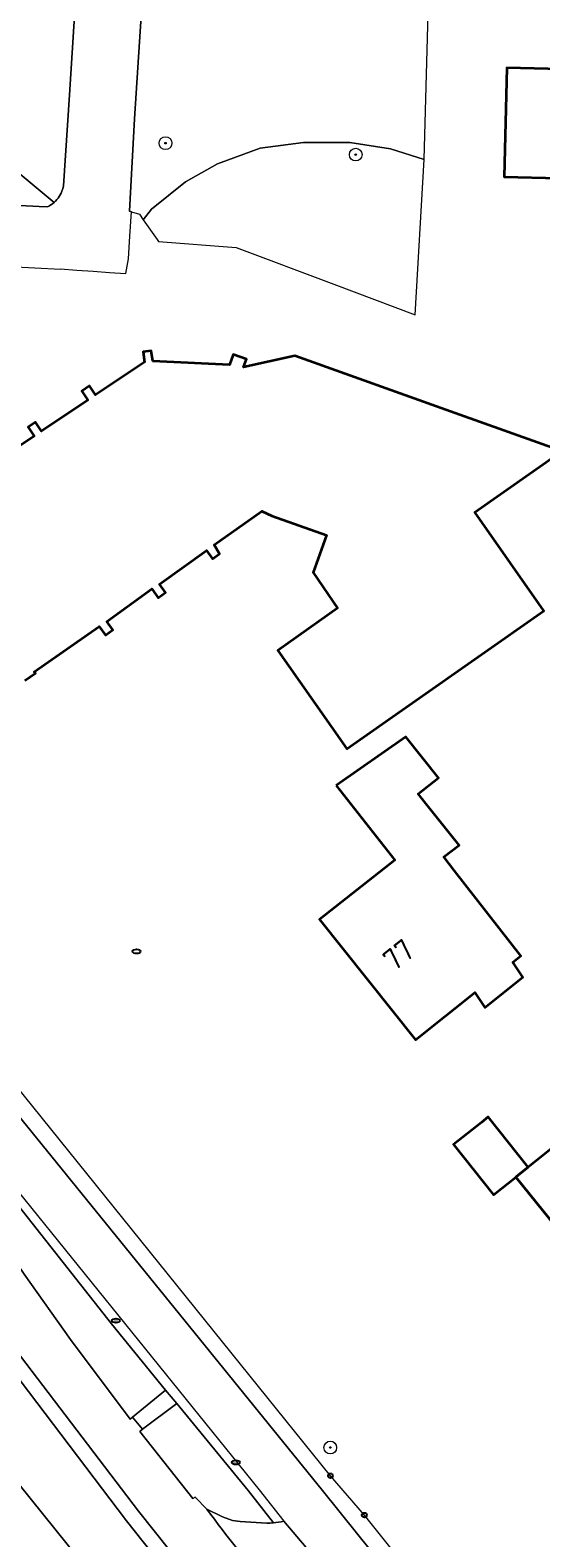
# Model space of a CAD drawing. Header units: metres. Extents: x 152610 to 160096, y 456114 to 462495.
# Tile 24 of 256: x 156192 to 156224, y 458329 to 458423. Entities that reach past the tile are written whole.
import ezdxf
from ezdxf.enums import TextEntityAlignment as Align

# ---------------------------------------------------------------- set-up
doc = ezdxf.new("R2010")
doc.units = ezdxf.units.M
doc.header["$LTSCALE"] = 0.5
doc.layers.get('0').update_dxf_attribs({"linetype": 'CONTINUOUS'})
for name, color, linetype, lineweight in [('B-PV-GR-BEPLANTING_CULTUUR_HEESTERS-GV', 251, 'CONTINUOUS', 18), ('B-PV-GR-BOOM-S', 251, 'CONTINUOUS', 25), ('B-PV-IE-MEUBILAIR-S', 251, 'CONTINUOUS', 25), ('B-PV-IE-MEUBILAIR_WEGMEUBILAIR-GV', 251, 'CONTINUOUS', 18), ('B-PV-OG-BEBOUWING-GV', 6, 'CONTINUOUS', 35), ('B-PV-OG-BEBOUWING-T18', 1, 'CONTINUOUS', 18), ('B-PV-OG-TERREIN_BEGROEID-GV', 251, 'CONTINUOUS', 18), ('B-PV-OG-WEG-GV', 251, 'CONTINUOUS', 18), ('B-PV-RI-HWA_GOOT_LIJNGOOT-G', 251, 'CONTINUOUS', 18), ('B-PV-VH-GESLOTENVERHARDING-GV', 251, 'CONTINUOUS', 18), ('B-PV-VH-GESLOTENVERHARDING_ASFALT-GV', 251, 'CONTINUOUS', 18), ('B-PV-VH-OPENVERHARDING_BETONSTRAATSTEEN-GV', 251, 'CONTINUOUS', 18), ('B-PV-VH-OPENVERHARDING_STRAATBAKSTEEN-GV', 251, 'CONTINUOUS', 18), ('B-PV-VH-OPENVERHARDING_TEGEL-GV', 251, 'CONTINUOUS', 18)]:
    doc.layers.add(name, color=color, linetype=linetype, lineweight=lineweight)
doc.styles.add('NLCS-ISO', font='NLCS-ISO.ttf')
doc.styles.add('NLCS-ISO-M750-T18', font='NLCS-ISO.ttf', dxfattribs={"height": 1.35})

# ---------------------------------------------------------------- blocks, each defined once
blk = doc.blocks.new('SIE-MEUBILAIR_PAAL-SO')
blk.add_circle((0, 0), 0.75)
blk = doc.blocks.new('SIE-MEUBILAIR_PUT_RIOOLPUT-SO')
blk.add_ellipse((0, 0), major_axis=(1.25, 0), ratio=0.54)
blk = doc.blocks.new('SIE-MEUBILAIR_PUT_KOLK-SO')
blk.add_ellipse((0, 0), major_axis=(1.25, 0), ratio=0.54)
at = {"style": 'NLCS-ISO'}
blk.add_text('klk', height=0.75, dxfattribs=at).set_placement((0.03, 0), align=Align.MIDDLE_CENTER)
blk = doc.blocks.new('SGR-BOOM_GBKN-SO')
at = {"linetype": 'ByBlock', "lineweight": 18}
h = blk.add_hatch(color=0, dxfattribs=at)
h.dxf.hatch_style = 1
edge = h.paths.add_edge_path()
edge.add_arc((0, 0), 0.25, 0, 360)
at = {"color": 0, "linetype": 'ByBlock', "lineweight": 18}
for radius in [2, 0.25]:
    blk.add_circle((0, 0), radius, dxfattribs=at)
at = {"color": 0, "linetype": 'ByBlock', "lineweight": 18, "style": 'NLCS-ISO'}
blk.add_attdef('SOORT', (2.5, 0), '', height=1.5, dxfattribs=at)

msp = doc.modelspace()

# ---------------------------------------------------------------- linework, layer by layer
at = {"layer": 'B-PV-GR-BEPLANTING_CULTUUR_HEESTERS-GV', "flags": 128}
msp.add_lwpolyline([(156212.093, 458416.368), (156209.194, 458416.381), (156206.484, 458416.024), (156203.812, 458415.043), (156201.787, 458413.909), (156199.672, 458412.19), (156199.146, 458411.535), (156200.009, 458410.288), (156200.092, 458410.167), (156204.977, 458409.796), (156211.099, 458407.487), (156216.203, 458405.571), (156216.775, 458415.301), (156214.651, 458415.974)], close=True, dxfattribs=at)
msp.add_lwpolyline([(156187.73, 458412.615), (156192.622, 458412.352), (156193.147, 458412.336), (156193.255, 458412.396), (156193.359, 458412.463), (156193.458, 458412.537), (156193.552, 458412.616), (156193.554, 458412.618), (156191.415, 458414.379)], dxfattribs=at)
at = {"layer": 'B-PV-IE-MEUBILAIR_WEGMEUBILAIR-GV', "flags": 128}
for points in [[(156359.378, 458146.619), (156359.373, 458146.464), (156359.992, 458147.107), (156360.031, 458147.268), (156359.749, 458147.579), (156356.841, 458150.318), (156353.067, 458154.215), (156349.76, 458157.544), (156304.393, 458203.208), (156286.632, 458221.864), (156274.391, 458236.118), (156269.874, 458241.378), (156260.147, 458253.466), (156225.656, 458296.865), (156211.783, 458314.301), (156198.849, 458330.555), (156184.017, 458349.986), (156180.669, 458354.417), (156177.559, 458358.414), (156177.492, 458358.524)], [(156176.745, 458358.058), (156176.764, 458357.921), (156179.986, 458353.744), (156183.222, 458349.531), (156198.085, 458329.947), (156210.981, 458313.735), (156224.837, 458296.318), (156259.39, 458252.869), (156269.125, 458240.768), (156273.613, 458235.535), (156285.812, 458221.314), (156303.648, 458202.574), (156349.059, 458156.859), (156352.592, 458153.302), (156356.211, 458149.56), (156359.378, 458146.619)]]:
    msp.add_lwpolyline(points, dxfattribs=at)
at = {"layer": 'B-PV-OG-BEBOUWING-GV', "flags": 128}
for points in [[(156233.916, 458420.761), (156221.954, 458421.055), (156221.786, 458414.215), (156228.677, 458414.046), (156228.607, 458411.186), (156237.472, 458410.968), (156237.544, 458413.898), (156233.749, 458413.991)], [(156211.243, 458376.048), (156214.929, 458371.373), (156210.197, 458367.659), (156216.218, 458360.111), (156219.939, 458363.079), (156220.565, 458362.132), (156222.958, 458364.041), (156222.332, 458364.986), (156222.824, 458365.379), (156218.669, 458370.703), (156217.989, 458371.574), (156218.95, 458372.323), (156217.037, 458374.723), (156216.398, 458375.525), (156217.672, 458376.541), (156215.618, 458379.116)], [(156222.691, 458351.639), (156222.514, 458351.498), (156225.851, 458347.35), (156225.107, 458346.759), (156227.707, 458343.428), (156226.53, 458342.509), (156231.728, 458335.849), (156234.193, 458337.773), (156235.083, 458336.615), (156239.246, 458339.813), (156234.219, 458346.282), (156234.036, 458346.517), (156233.91, 458346.419), (156230.785, 458350.506), (156230.957, 458350.575), (156230.77, 458350.762), (156239.009, 458357.337), (156235.568, 458361.915), (156223.295, 458352.121)], [(156222.691, 458351.639), (156223.295, 458352.121), (156220.782, 458355.271), (156220.352, 458354.928), (156218.609, 458353.537), (156221.122, 458350.387), (156222.514, 458351.498)]]:
    msp.add_lwpolyline(points, close=True, dxfattribs=at)
msp.add_lwpolyline([(156191.728, 458382.631), (156192.381, 458383.097), (156192.306, 458383.182), (156196.379, 458386.035), (156196.787, 458385.479), (156197.246, 458385.815), (156196.858, 458386.337), (156199.677, 458388.378), (156200.081, 458387.819), (156200.546, 458388.155), (156200.168, 458388.69), (156203.113, 458390.795), (156203.491, 458390.266), (156203.923, 458390.575), (156203.587, 458391.145), (156206.59, 458393.255), (156207.219, 458392.964), (156210.632, 458391.745), (156209.81, 458389.405), (156211.338, 458387.177), (156207.579, 458384.519), (156208.957, 458382.554), (156211.908, 458378.346), (156224.271, 458387.016), (156219.942, 458393.189), (156225.403, 458397.017), (156218.719, 458399.404), (156208.662, 458402.996), (156205.443, 458402.29), (156205.62, 458402.786), (156204.79, 458403.082), (156204.559, 458402.435), (156199.74, 458402.671), (156199.649, 458403.315), (156199.134, 458403.242), (156199.224, 458402.604), (156196.152, 458400.542), (156195.773, 458401.107), (156195.299, 458400.789), (156195.678, 458400.224), (156192.772, 458398.274), (156192.393, 458398.839), (156191.92, 458398.521), (156192.299, 458397.956), (156189.401, 458396.012)], dxfattribs=at)
at = {"layer": 'B-PV-OG-TERREIN_BEGROEID-GV', "flags": 128}
msp.add_lwpolyline([(156191.415, 458414.379), (156193.554, 458412.618), (156193.641, 458412.702), (156193.724, 458412.793), (156193.801, 458412.89), (156193.872, 458412.991), (156193.935, 458413.097), (156193.992, 458413.206), (156194.042, 458413.319), (156194.084, 458413.435), (156194.119, 458413.554), (156194.144, 458413.664), (156194.512, 458419.356), (156195.314, 458431.897)], dxfattribs=at)
msp.add_lwpolyline([(156199.146, 458411.535), (156199.672, 458412.19), (156201.787, 458413.909), (156203.812, 458415.043), (156206.484, 458416.024), (156209.194, 458416.381), (156212.093, 458416.368), (156214.651, 458415.974), (156216.775, 458415.301), (156217.212, 458431.359), (156199.487, 458431.724), (156198.6, 458417.86), (156198.291, 458412.061), (156198.411, 458412.026), (156198.906, 458411.882)], close=True, dxfattribs=at)
at = {"layer": 'B-PV-OG-WEG-GV', "flags": 128}
msp.add_lwpolyline([(156200.551, 458338.145), (156197.152, 458342.304), (156186.085, 458356.303), (156185.968, 458355.573), (156186.012, 458354.518), (156186.15, 458353.882), (156186.199, 458353.758), (156186.081, 458353.641), (156191.668, 458345.416), (156194.576, 458341.313), (156198.316, 458336.318), (156198.466, 458336.45)], close=True, dxfattribs=at)
msp.add_lwpolyline([(156207.305, 458329.818), (156205.735, 458331.846), (156201.25, 458337.304), (156199.088, 458335.691), (156198.921, 458335.547), (156202.257, 458331.339), (156202.393, 458331.435), (156203.123, 458330.687), (156204.112, 458330.202), (156204.751, 458329.977), (156205.227, 458329.903), (156206.888, 458329.802)], dxfattribs=at)
at = {"layer": 'B-PV-OG-WEG-GV'}
msp.add_lwpolyline([(156206.888, 458329.802, 0.024037), (156207.305, 458329.818)], format="xyb", dxfattribs=at)
at = {"layer": 'B-PV-RI-HWA_GOOT_LIJNGOOT-G', "flags": 128}
msp.add_lwpolyline([(156186.456, 458357.017), (156191.28, 458350.626), (156206.422, 458331.896), (156207.957, 458329.924)], dxfattribs=at)
at = {"layer": 'B-PV-VH-GESLOTENVERHARDING-GV', "flags": 128}
for points in [[(156199.088, 458335.691), (156198.466, 458336.45), (156198.316, 458336.318), (156194.576, 458341.313), (156191.668, 458345.416), (156186.081, 458353.641), (156186.199, 458353.758), (156183.618, 458357.471), (156180.794, 458361.774), (156180.437, 458361.566), (156172.873, 458371.594), (156166.096, 458381.817), (156151.329, 458404.488), (156148.704, 458402.894), (156161.61, 458382.932), (156170.401, 458369.349), (156169.794, 458368.799), (156176.264, 458361.301), (156177.45, 458359.674)], [(156207.957, 458329.924), (156210.183, 458327.305), (156210.025, 458326.561), (156216.967, 458317.957), (156219.897, 458320.022), (156212.528, 458329.195), (156210.392, 458331.844), (156189.377, 458357.724), (156182.947, 458368.447), (156180.801, 458371.868), (156164.343, 458396.347), (156161.983, 458394.767), (156176.181, 458373.675), (156179.27, 458368.979), (156183.345, 458362.289), (156184.131, 458360.965), (156186.456, 458357.017), (156186.258, 458356.706), (156186.085, 458356.303), (156197.152, 458342.304), (156200.551, 458338.145), (156201.25, 458337.304), (156205.735, 458331.846), (156207.305, 458329.818)], [(156176.764, 458357.921), (156179.986, 458353.744), (156183.222, 458349.531), (156198.085, 458329.947), (156210.981, 458313.735), (156211.783, 458314.301), (156198.849, 458330.555), (156184.017, 458349.986), (156180.669, 458354.417), (156177.559, 458358.414), (156177.492, 458358.524)], [(156177.492, 458358.524), (156177.559, 458358.414), (156180.669, 458354.417), (156184.017, 458349.986), (156198.849, 458330.555), (156211.783, 458314.301), (156214.279, 458316.061), (156213.863, 458316.583), (156214.707, 458318.07), (156210.679, 458321.839), (156207.103, 458325.647)], [(156203.123, 458330.687), (156202.393, 458331.435), (156202.257, 458331.339), (156198.921, 458335.547), (156199.088, 458335.691)]]:
    msp.add_lwpolyline(points, dxfattribs=at)
at = {"layer": 'B-PV-VH-GESLOTENVERHARDING-GV'}
for points in [[(156207.103, 458325.647, -0.01464), (156203.123, 458330.687)], [(156207.305, 458329.818, 0.036834), (156207.957, 458329.924)]]:
    msp.add_lwpolyline(points, format="xyb", dxfattribs=at)
at = {"layer": 'B-PV-VH-GESLOTENVERHARDING_ASFALT-GV', "flags": 128}
for points in [[(156166.377, 458371.891), (156158.489, 458381.837), (156146.095, 458401.309), (156143.125, 458399.505), (156144.947, 458396.451), (156150.543, 458385.666), (156151.691, 458386.371), (156159.89, 458373.943), (156165.306, 458366.297), (156170.377, 458359.616), (156176.408, 458351.894), (156186.038, 458340.207), (156184.729, 458339.092), (156188.809, 458335.023), (156189.501, 458334.285), (156189.582, 458334.363), (156189.79, 458334.142), (156195.143, 458327.524)], [(156210.981, 458313.735), (156198.085, 458329.947), (156183.222, 458349.531), (156179.986, 458353.744), (156176.764, 458357.921), (156176.745, 458358.058)]]:
    msp.add_lwpolyline(points, dxfattribs=at)
at = {"layer": 'B-PV-VH-OPENVERHARDING_BETONSTRAATSTEEN-GV', "flags": 128}
for points in [[(156195.314, 458431.897), (156194.512, 458419.356), (156194.144, 458413.664), (156194.119, 458413.554), (156194.084, 458413.435), (156194.042, 458413.319), (156193.992, 458413.206), (156193.935, 458413.097), (156193.872, 458412.991), (156193.801, 458412.89), (156193.724, 458412.793), (156193.641, 458412.702), (156193.554, 458412.618), (156193.552, 458412.616), (156193.458, 458412.537), (156193.359, 458412.463), (156193.255, 458412.396), (156193.147, 458412.336), (156192.622, 458412.352), (156187.73, 458412.615)], [(156198.411, 458412.026), (156198.291, 458412.061), (156198.6, 458417.86), (156199.487, 458431.724), (156196.942, 458431.776)], [(156187.502, 458408.76), (156193.96, 458408.43), (156193.961, 458408.444), (156194.987, 458408.379), (156196.012, 458408.309), (156197.037, 458408.233), (156198.062, 458408.152), (156198.223, 458409.082), (156198.313, 458410.496), (156198.411, 458412.026)]]:
    msp.add_lwpolyline(points, dxfattribs=at)
msp.add_lwpolyline([(156188.663, 458331.907), (156187.781, 458331.24), (156187.382, 458330.938), (156186.983, 458330.637), (156186.199, 458330.044), (156190.715, 458324.006), (156191.47, 458324.59), (156191.502, 458324.614), (156191.865, 458324.896), (156192.261, 458325.202), (156193.049, 458325.811), (156195.143, 458327.524), (156189.79, 458334.142)], close=True, dxfattribs=at)
at = {"layer": 'B-PV-VH-OPENVERHARDING_STRAATBAKSTEEN-GV', "flags": 128}
for points in [[(156206.888, 458329.802), (156205.227, 458329.903), (156204.751, 458329.977), (156204.112, 458330.202), (156203.123, 458330.687)], [(156210.025, 458326.561), (156210.183, 458327.305), (156207.957, 458329.924)]]:
    msp.add_lwpolyline(points, dxfattribs=at)
at = {"layer": 'B-PV-VH-OPENVERHARDING_STRAATBAKSTEEN-GV'}
for points in [[(156203.123, 458330.687, 0.01464), (156207.103, 458325.647)], [(156207.305, 458329.818, -0.024037), (156206.888, 458329.802)], [(156207.957, 458329.924, -0.036834), (156207.305, 458329.818)]]:
    msp.add_lwpolyline(points, format="xyb", dxfattribs=at)
at = {"layer": 'B-PV-VH-OPENVERHARDING_TEGEL-GV', "flags": 128}
for points in [[(156156.612, 458408.029), (156156.894, 458407.493), (156162.792, 458398.654), (156164.343, 458396.347), (156180.801, 458371.868), (156182.947, 458368.447), (156189.377, 458357.724), (156210.392, 458331.844), (156212.528, 458329.195), (156219.897, 458320.022), (156221.587, 458317.918), (156229.297, 458308.716), (156233.362, 458303.593)], [(156222.583, 458318.342), (156213.014, 458330.306), (156210.886, 458332.774), (156191.084, 458357.331), (156189.588, 458359.874), (156189.526, 458359.976), (156186.933, 458364.285), (156182.804, 458371.205), (156182.473, 458371.698), (156177.938, 458378.536), (156177.788, 458378.447), (156177.523, 458378.894), (156177.62, 458378.961), (156177.743, 458379.045), (156176.452, 458381.006), (156176.346, 458380.932), (156176.208, 458380.837), (156175.905, 458381.274), (156176.038, 458381.361), (156172.481, 458386.713), (156164.005, 458399.365), (156159.364, 458406.18), (156158.652, 458407.282)]]:
    msp.add_lwpolyline(points, dxfattribs=at)
msp.add_lwpolyline([(156198.466, 458336.45), (156199.088, 458335.691), (156201.25, 458337.304), (156200.551, 458338.145)], close=True, dxfattribs=at)

# ---------------------------------------------------------------- block references
at = {"layer": 'B-PV-GR-BOOM-S', "xscale": 0.2, "yscale": 0.2, "zscale": 0.2}
for p in [(156200.541, 458416.333), (156212.472, 458415.615), (156210.876, 458334.542)]:
    msp.add_blockref('SGR-BOOM_GBKN-SO', p, dxfattribs=at)
at = {"layer": 'B-PV-IE-MEUBILAIR-S', "xscale": 0.2, "yscale": 0.2, "zscale": 0.2}
for name, p in [('SIE-MEUBILAIR_PUT_RIOOLPUT-SO', (156198.726, 458365.647)), ('SIE-MEUBILAIR_PUT_KOLK-SO', (156197.431, 458342.498)), ('SIE-MEUBILAIR_PUT_KOLK-SO', (156204.951, 458333.607)), ('SIE-MEUBILAIR_PAAL-SO', (156210.886, 458332.774)), ('SIE-MEUBILAIR_PAAL-SO', (156213.014, 458330.306))]:
    msp.add_blockref(name, p, dxfattribs=at)

# ---------------------------------------------------------------- texts
at = {"layer": 'B-PV-OG-BEBOUWING-T18', "style": 'NLCS-ISO-M750-T18'}
msp.add_text('77', height=1.35, rotation=38.6, dxfattribs=at).set_placement((156215.162, 458365.444), align=Align.MIDDLE)

doc.saveas('drawing.dxf')
